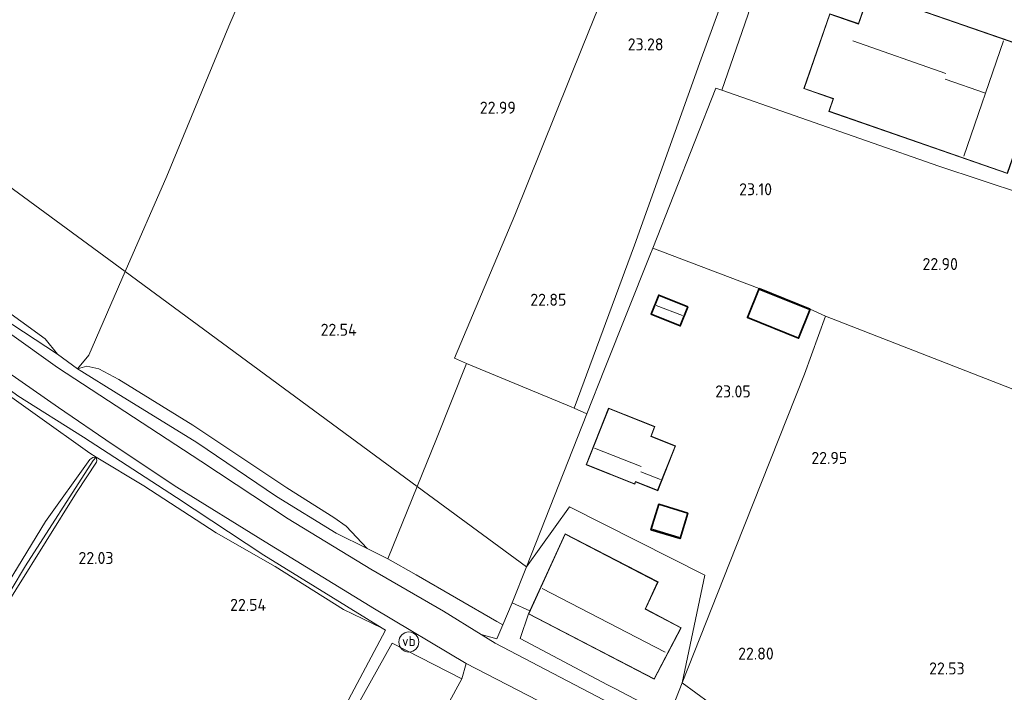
# Model space of a CAD drawing. Extents: x 196936 to 200438, y 361224 to 364196.
# Tile 212 of 256: x 199811 to 199958, y 362723 to 362824. Entities that reach past the tile are written whole.
import ezdxf
from ezdxf.enums import TextEntityAlignment as Align

# ---------------------------------------------------------------- set-up
doc = ezdxf.new("R2010")
doc.units = 0
for name, color, linetype, lineweight in [('B-ME-GR-BOOMTEELT-GV', 110, 'Continuous', 13), ('B-ME-GR-BOUWLAND_AKKERBOUW-GV', 80, 'Continuous', 13), ('B-ME-GR-GRAS-GV', 60, 'Continuous', 13), ('B-ME-GR-HAAG-G', 90, 'GR-HAAG1', 13), ('B-ME-GW-TALUD_KRUIN-G', 90, 'Continuous', 18), ('B-ME-GW-TALUD_TEEN-G', 90, 'Continuous', 18), ('B-ME-IE-TERREINAFSCHEIDING_KUNSTMATIG_HEKWERK-G', 20, 'IE-TERREINAFSCHEIDING-KUNSTMATIG', 18), ('B-ME-KG-KADASTRAAL_DAKRAND-G', 170, 'Continuous', 18), ('B-ME-KG-KADASTRAAL_NOK-G', 10, 'Continuous', 18), ('B-ME-OG-BEBOUWING_BEDRIJVEN-GV', 7, 'Continuous', 18), ('B-ME-OG-BEBOUWING_KAS-GV', 7, 'Continuous', 35), ('B-ME-OG-BEBOUWING_SCHUUR-GV', 7, 'Continuous', 35), ('B-ME-OG-BEBOUWING_WONINGBOUW-GV', 7, 'Continuous', 18), ('B-ME-OG-HOOGTEPUNT-S', 7, 'Continuous', 25), ('B-ME-OG-TERREIN_GROEN_TUIN-GV', 7, 'Continuous', 18), ('B-ME-OG-WATER_GREPPEL-G', 160, 'Continuous', 18), ('B-ME-OG-WATER_SLOOT-G', 120, 'Continuous', 18), ('B-ME-VH-VERHARDING_ASFALT-GV', 252, 'Continuous', 18), ('B-ME-VH-VERHARDING_BETON-GV', 252, 'Continuous', 18), ('B-ME-VW-VERKEERSTEKEN_DRAAGCONSTRUCTIE-S', 7, 'Continuous', 25)]:
    doc.layers.add(name, color=color, linetype=linetype, lineweight=lineweight)
doc.styles.add('NLCS-ISO', font='NLCS-ISO.ttf')
doc.styles.add('NLCS-ISO-ANNOTATIVE-T18', font='NLCS-ISO.ttf', dxfattribs={"height": 1.8})
doc.linetypes.add('GR-HAAG1', pattern='A,6,[176,NLCS.SHX,S=0.125,R=0,X=0,Y=0],-2', length=8)
doc.linetypes.add('IE-TERREINAFSCHEIDING-KUNSTMATIG', pattern='A,4,[82,NLCS.SHX,S=0.75,R=90,X=0,Y=0],4,-2', length=10)

# ---------------------------------------------------------------- blocks, each defined once
blk = doc.blocks.new('SAL-HOOGTELABEL-SO')
at = {"color": 0, "linetype": 'ByBlock', "lineweight": -2, "style": 'NLCS-ISO-ANNOTATIVE-T18'}
blk.add_attdef('HOOGTE', text='', height=1.8, dxfattribs=at).set_placement((2.79, 0), align=Align.RIGHT)
blk = doc.blocks.new('SIE-WEG_PAAL_VERKEERSBORD-SO')
at = {"color": 0, "linetype": 'ByBlock', "lineweight": 18}
blk.add_circle((0, 0), 1.5, dxfattribs=at)
at = {"color": 0, "linetype": 'ByBlock', "lineweight": 18, "style": 'NLCS-ISO'}
blk.add_text('vb', height=1.5, dxfattribs=at).set_placement((0, 0.13), align=Align.MIDDLE_CENTER)

msp = doc.modelspace()

# ---------------------------------------------------------------- linework, layer by layer
at = {"layer": 'B-ME-GR-BOOMTEELT-GV'}
msp.add_polyline3d([(199991.225, 362787.462, 22.64), (199979.011, 362761.058, 22.998), (199948.663, 362772.865, 22.953), (199931.52, 362779.568, 23.03), (199929.255, 362780.612, 23.049), (199921.616, 362783.69, 23.049), (199905.705, 362789.726, 23.079), (199915.122, 362813.637, 23.304), (199916.024, 362813.365, 23.292), (199948.477, 362801.994, 22.865), (199967.452, 362795.691, 22.828), (199977.681, 362792.228, 22.745)], close=True, dxfattribs=at)
at = {"layer": 'B-ME-GR-BOUWLAND_AKKERBOUW-GV'}
for points in [[(199803.599, 362888.152, 22.758), (199817.254, 362881.553, 22.77), (199820.536, 362879.967, 22.773), (199843.488, 362867.76, 23.073), (199858.3, 362859.695, 23.155), (199855.611, 362853.75, 22.975), (199842.288, 362822.923, 22.788), (199833.023, 362800.491, 22.51), (199826.788, 362786.224, 22.426), (199767.638, 362829.709, 22.209)], [(199805.78, 362770.216, 22.238), (199821.494, 362759.058, 22.358), (199822.445, 362758.486, 22.374), (199821.947, 362758.436, 22.366), (199821.506, 362758.136, 22.426), (199814.88, 362748.856, 22.186), (199805.884, 362734.229, 22.434)], [(199805.877, 362731.353, 22.261), (199819.496, 362753.194, 22.194), (199822.482, 362757.728, 22.389), (199822.545, 362757.962, 22.389), (199822.445, 362758.486, 22.374), (199829.599, 362754.176, 22.448), (199840.396, 362747.16, 22.628), (199849.222, 362742.112, 22.583), (199859.43, 362735.684, 22.666), (199865.205, 362732.933, 22.868), (199865.728, 362732.636, 22.862), (199859.367, 362720.621, 22.946)]]:
    msp.add_polyline3d(points, dxfattribs=at)
for points in [[(199697.876, 362880.996, 22.36), (199767.638, 362829.709, 22.209), (199826.788, 362786.224, 22.426), (199821.333, 362773.744, 22.353), (199819.678, 362771.698, 22.593), (199816.662, 362773.885, 22.593), (199814.834, 362776.187, 22.45), (199804.432, 362783.702, 22.195), (199791.137, 362793.916, 22.105), (199780.86, 362802.306, 22.278), (199769.841, 362811.244, 22.39), (199761.441, 362817.699, 22.563), (199750.546, 362827.716, 22.533), (199735.759, 362841.63, 22.548), (199721.043, 362856.096, 22.54), (199714.105, 362863.422, 22.495), (199703.423, 362874.731, 22.51)], [(199902.954, 362790.178, 23.064), (199893.939, 362765.805, 22.941), (199893.516, 362765.995, 22.929), (199877.843, 362772.493, 22.726), (199876.044, 362773.269, 22.696), (199885.044, 362794.652, 22.786), (199895.205, 362819.842, 23.034), (199903.812, 362841.165, 23.491), (199915.223, 362841.803, 23.731), (199921.056, 362840.283, 23.656), (199912.954, 362818.008, 23.394)], [(199956.01, 362710.634, 22.645), (199954.989, 362710.063, 22.645), (199953.483, 362710.16, 22.683), (199947.718, 362711.849, 22.87), (199939.028, 362714.15, 22.885), (199935.492, 362714.964, 22.915), (199929.873, 362714.993, 22.953), (199923.229, 362715.065, 23.022), (199916.214, 362720.249, 23.018), (199910.107, 362724.763, 23.13), (199918.102, 362745.025, 23.082), (199928.404, 362770.875, 23.135), (199931.52, 362779.568, 23.03), (199948.663, 362772.865, 22.953), (199979.011, 362761.058, 22.998), (199969.642, 362738.431, 22.615), (199961.895, 362722.206, 22.458), (199956.731, 362711.442, 22.585)], [(199916.214, 362720.249, 23.018), (199923.229, 362715.065, 23.022), (199922.709, 362715.07, 23.028), (199917.658, 362715.868, 23.11), (199912.861, 362717.6, 23.17), (199908.085, 362719.639, 23.142), (199910.107, 362724.763, 23.13)]]:
    msp.add_polyline3d(points, close=True, dxfattribs=at)
at = {"layer": 'B-ME-GR-GRAS-GV'}
for points in [[(199903.812, 362841.165, 23.491), (199895.205, 362819.842, 23.034), (199885.044, 362794.652, 22.786), (199876.044, 362773.269, 22.696), (199877.843, 362772.493, 22.726), (199873.348, 362761.24, 22.576), (199870.452, 362754.08, 22.561), (199826.788, 362786.224, 22.426), (199833.023, 362800.491, 22.51), (199842.288, 362822.923, 22.788), (199855.611, 362853.75, 22.975)], [(199808.257, 362779.412, 22.683), (199816.662, 362773.885, 22.593), (199819.678, 362771.698, 22.593), (199820.291, 362771.293, 22.63), (199825.437, 362768.107, 22.75), (199837.527, 362760.674, 22.78), (199849.422, 362752.584, 22.908), (199858.364, 362747.12, 22.878), (199863, 362744.825, 22.713), (199866.075, 362743.258, 22.539), (199870.314, 362740.873, 22.539), (199882.397, 362733.892, 22.764), (199883.275, 362733.411, 22.886), (199882.379, 362731.314, 22.913), (199880.041, 362731.949, 22.913), (199874.42, 362735.455, 22.903), (199863.551, 362741.716, 22.843), (199851.152, 362749.272, 22.858), (199838.112, 362757.863, 22.783), (199816.658, 362771.866, 22.685), (199809.471, 362777.036, 22.67)], [(199809.231, 362771.179, 22.692), (199816.816, 362765.897, 22.783), (199824.854, 362760.419, 22.76), (199834.495, 362753.993, 22.768), (199847.737, 362745.811, 22.805), (199864.067, 362735.789, 22.88), (199877.78, 362727.638, 22.902), (199877.141, 362725.334, 23.02), (199866.744, 362730.653, 22.78), (199853.871, 362707.654, 23.118)], [(199859.367, 362720.621, 22.946), (199865.728, 362732.636, 22.862), (199865.205, 362732.933, 22.868), (199847.505, 362743.838, 22.808), (199834.485, 362752.454, 22.808), (199820.56, 362761.464, 22.763), (199810.72, 362767.64, 22.756)], [(199805.884, 362734.229, 22.434), (199814.88, 362748.856, 22.186), (199821.506, 362758.136, 22.426), (199821.947, 362758.436, 22.366), (199822.445, 362758.486, 22.374), (199822.023, 362757.969, 22.329), (199811.909, 362742.24, 21.946), (199805.41, 362731.48, 22.089)], [(199805.41, 362731.48, 22.089), (199811.909, 362742.24, 21.946), (199822.023, 362757.969, 22.329), (199822.445, 362758.486, 22.374), (199822.545, 362757.962, 22.389), (199822.482, 362757.728, 22.389), (199819.496, 362753.194, 22.194), (199805.877, 362731.353, 22.261)]]:
    msp.add_polyline3d(points, dxfattribs=at)
for points in [[(199919.904, 362824.542, 23.281), (199916.024, 362813.365, 23.292), (199915.122, 362813.637, 23.304), (199905.705, 362789.726, 23.079), (199905.264, 362788.605, 23.089), (199898.494, 362771.641, 23.029), (199895.847, 362764.946, 22.993), (199893.939, 362765.805, 22.941), (199902.954, 362790.178, 23.064), (199912.954, 362818.008, 23.394), (199921.056, 362840.283, 23.656), (199924.641, 362839.193, 23.635), (199923.244, 362835.715, 23.281)], [(199814.834, 362776.187, 22.45), (199816.662, 362773.885, 22.593), (199808.257, 362779.412, 22.683), (199795.641, 362788.64, 22.608), (199781.101, 362800.613, 22.6), (199770.185, 362809.834, 22.615), (199761.441, 362817.699, 22.563), (199769.841, 362811.244, 22.39), (199780.86, 362802.306, 22.278), (199791.137, 362793.916, 22.105), (199804.432, 362783.702, 22.195)], [(199847.505, 362743.838, 22.808), (199865.205, 362732.933, 22.868), (199859.43, 362735.684, 22.666), (199849.222, 362742.112, 22.583), (199840.396, 362747.16, 22.628), (199829.599, 362754.176, 22.448), (199822.445, 362758.486, 22.374), (199821.494, 362759.058, 22.358), (199805.78, 362770.216, 22.238), (199794.378, 362779.336, 22.328), (199781.533, 362789.965, 22.516), (199787.699, 362785.198, 22.553), (199793.447, 362780.723, 22.591), (199802.132, 362773.96, 22.666), (199810.72, 362767.64, 22.756), (199820.56, 362761.464, 22.763), (199834.485, 362752.454, 22.808)], [(199826.788, 362786.224, 22.426), (199870.452, 362754.08, 22.561), (199866.075, 362743.258, 22.539), (199863, 362744.825, 22.713), (199859.83, 362748.15, 22.593), (199858.001, 362749.478, 22.413), (199850.947, 362753.893, 22.225), (199836.89, 362763.249, 22.27), (199825.865, 362770.081, 22.24), (199822.828, 362771.677, 22.255), (199821.057, 362772.106, 22.375), (199819.678, 362771.698, 22.593), (199821.333, 362773.744, 22.353)], [(199859.83, 362748.15, 22.593), (199863, 362744.825, 22.713), (199858.364, 362747.12, 22.878), (199849.422, 362752.584, 22.908), (199837.527, 362760.674, 22.78), (199825.437, 362768.107, 22.75), (199820.291, 362771.293, 22.63), (199819.678, 362771.698, 22.593), (199821.057, 362772.106, 22.375), (199822.828, 362771.677, 22.255), (199825.865, 362770.081, 22.24), (199836.89, 362763.249, 22.27), (199850.947, 362753.893, 22.225), (199858.001, 362749.478, 22.413)]]:
    msp.add_polyline3d(points, close=True, dxfattribs=at)
at = {"layer": 'B-ME-GR-HAAG-G'}
for points in [[(199886.819, 362742.108, 22.871), (199895.847, 362764.946, 22.993), (199898.494, 362771.641, 23.029), (199905.264, 362788.605, 23.089)], [(199910.107, 362724.763, 23.13), (199918.102, 362745.025, 23.082), (199928.404, 362770.875, 23.135), (199931.52, 362779.568, 23.03)], [(199870.452, 362754.08, 22.561), (199873.348, 362761.24, 22.576), (199877.843, 362772.493, 22.726), (199893.516, 362765.995, 22.929)], [(199882.397, 362733.892, 22.764), (199870.314, 362740.873, 22.539), (199866.075, 362743.258, 22.539), (199870.452, 362754.08, 22.561)], [(199884.683, 362736.707, 22.842), (199886.819, 362742.108, 22.871)], [(199885.872, 362731.393, 22.902), (199898.948, 362724.447, 23.082)], [(199874.993, 362721.395, 22.945), (199877.141, 362725.334, 23.02), (199866.744, 362730.653, 22.78), (199853.871, 362707.654, 23.118), (199849.49, 362698.543, 23.185), (199843.531, 362684.471, 23.155)], [(199900.028, 362723.915, 23.068), (199908.085, 362719.639, 23.142), (199910.107, 362724.763, 23.13)]]:
    msp.add_polyline3d(points, dxfattribs=at)
at = {"layer": 'B-ME-GW-TALUD_KRUIN-G'}
for points in [[(199816.662, 362773.885, 22.593), (199808.257, 362779.412, 22.683), (199795.641, 362788.64, 22.608), (199781.101, 362800.613, 22.6), (199770.185, 362809.834, 22.615), (199761.441, 362817.699, 22.563)], [(199865.205, 362732.933, 22.868), (199847.505, 362743.838, 22.808), (199834.485, 362752.454, 22.808), (199820.56, 362761.464, 22.763), (199810.72, 362767.64, 22.756), (199802.132, 362773.96, 22.666), (199793.447, 362780.723, 22.591), (199787.699, 362785.198, 22.553), (199781.533, 362789.965, 22.516)], [(199863, 362744.825, 22.713), (199858.364, 362747.12, 22.878), (199849.422, 362752.584, 22.908), (199837.527, 362760.674, 22.78), (199825.437, 362768.107, 22.75), (199820.291, 362771.293, 22.63), (199819.678, 362771.698, 22.593)]]:
    msp.add_polyline3d(points, dxfattribs=at)
at = {"layer": 'B-ME-GW-TALUD_TEEN-G'}
for points in [[(199761.441, 362817.699, 22.563), (199769.841, 362811.244, 22.39), (199780.86, 362802.306, 22.278), (199791.137, 362793.916, 22.105), (199804.432, 362783.702, 22.195), (199814.834, 362776.187, 22.45), (199816.662, 362773.885, 22.593)], [(199781.533, 362789.965, 22.516), (199794.378, 362779.336, 22.328), (199805.78, 362770.216, 22.238), (199821.494, 362759.058, 22.358), (199822.445, 362758.486, 22.374), (199829.599, 362754.176, 22.448), (199840.396, 362747.16, 22.628), (199849.222, 362742.112, 22.583), (199859.43, 362735.684, 22.666), (199865.205, 362732.933, 22.868)], [(199819.678, 362771.698, 22.593), (199821.057, 362772.106, 22.375), (199822.828, 362771.677, 22.255), (199825.865, 362770.081, 22.24), (199836.89, 362763.249, 22.27), (199850.947, 362753.893, 22.225), (199858.001, 362749.478, 22.413), (199859.83, 362748.15, 22.593), (199863, 362744.825, 22.713)]]:
    msp.add_polyline3d(points, dxfattribs=at)
at = {"layer": 'B-ME-IE-TERREINAFSCHEIDING_KUNSTMATIG_HEKWERK-G'}
for points in [[(199921.056, 362840.283, 23.656), (199912.954, 362818.008, 23.394)], [(199931.52, 362779.568, 23.03), (199929.255, 362780.612, 23.049)]]:
    msp.add_polyline3d(points, dxfattribs=at)
at = {"layer": 'B-ME-KG-KADASTRAAL_DAKRAND-G'}
for points in [[(199958.717, 362800.947, 27.519), (199932.072, 362810.191, 26.506), (199932.728, 362812.079, 26.724), (199928.342, 362813.6, 26.191), (199932.198, 362824.714, 26.184), (199936.475, 362823.226, 28.231), (199938.105, 362827.924, 27.264), (199964.856, 362818.643, 27.504)], [(199909.773, 362778.173, 25.059), (199905.521, 362779.885, 25.021), (199906.629, 362782.637, 24.864), (199910.881, 362780.925, 24.924)], [(199927.475, 362776.326, 25.306), (199919.928, 362779.367, 25.261), (199921.643, 362783.625, 26.221), (199929.19, 362780.584, 26.214)], [(199906.415, 362753.523, 25.119), (199903.111, 362754.837, 25.606), (199902.983, 362754.515, 25.494), (199895.801, 362757.366, 25.434), (199899.128, 362765.746, 24.211), (199905.962, 362763.033, 24.204), (199905.383, 362761.577, 24.646), (199909.036, 362760.126, 24.144)], [(199909.739, 362746.368, 25.734), (199905.488, 362747.662, 25.674), (199906.623, 362751.387, 24.414), (199910.874, 362750.093, 24.474)], [(199905.909, 362725.347, 27.129), (199887.158, 362735.075, 27.211), (199892.603, 362746.946, 25.276), (199906.429, 362739.804, 25.186), (199904.537, 362735.775, 27.151), (199909.874, 362732.964, 27.159)]]:
    msp.add_polyline3d(points, close=True, dxfattribs=at)
at = {"layer": 'B-ME-KG-KADASTRAAL_NOK-G'}
for points in [[(199935.619, 362820.724, 29.109), (199949.539, 362815.837, 29.026)], [(199952.203, 362803.483, 31.479), (199958.169, 362820.726, 31.494)], [(199955.453, 362812.876, 31.487), (199949.413, 362815.013, 31.465)], [(199929.043, 362780.535, 26.206), (199921.668, 362783.497, 26.184)], [(199910.147, 362779.639, 25.869), (199906.199, 362781.136, 25.839)], [(199903.97, 362757.079, 27.526), (199896.967, 362759.807, 27.526)], [(199903.917, 362756.264, 26.169), (199906.865, 362755.151, 26.131)], [(199909.626, 362746.529, 25.689), (199905.682, 362747.713, 25.606)], [(199907.574, 362729.333, 31.021), (199889.177, 362738.861, 30.924)]]:
    msp.add_polyline3d(points, dxfattribs=at)
at = {"layer": 'B-ME-OG-BEBOUWING_BEDRIJVEN-GV'}
msp.add_polyline3d([(199909.101, 362760.155, 23.064), (199906.443, 362753.458, 23.064), (199903.138, 362754.77, 23.064), (199903.011, 362754.45, 23.064), (199895.736, 362757.338, 23.064), (199899.1, 362765.811, 23.064), (199906.027, 362763.061, 23.064), (199905.449, 362761.604, 23.064)], close=True, dxfattribs=at)
at = {"layer": 'B-ME-OG-BEBOUWING_KAS-GV'}
msp.add_polyline3d([(199910.946, 362780.953, 23.079), (199909.801, 362778.108, 23.079), (199905.456, 362779.857, 23.079), (199906.601, 362782.702, 23.079)], close=True, dxfattribs=at)
at = {"layer": 'B-ME-OG-BEBOUWING_SCHUUR-GV'}
for points in [[(199929.255, 362780.612, 23.049), (199927.502, 362776.261, 23.049), (199919.863, 362779.339, 23.049), (199921.616, 362783.69, 23.049)], [(199910.936, 362750.126, 22.921), (199909.773, 362746.305, 22.921), (199905.426, 362747.629, 22.921), (199906.589, 362751.45, 22.921)]]:
    msp.add_polyline3d(points, close=True, dxfattribs=at)
at = {"layer": 'B-ME-OG-BEBOUWING_WONINGBOUW-GV'}
for points in [[(199938.074, 362827.988, 23.161), (199964.92, 362818.674, 23.161), (199958.748, 362800.883, 23.161), (199932.009, 362810.16, 23.161), (199932.664, 362812.048, 23.161), (199928.279, 362813.57, 23.161), (199932.167, 362824.778, 23.161), (199936.445, 362823.293, 23.161)], [(199909.941, 362732.985, 22.989), (199905.93, 362725.28, 22.989), (199887.093, 362735.053, 22.936), (199887.301, 362735.506, 22.938), (199892.58, 362747.014, 22.989), (199906.495, 362739.826, 22.989), (199904.603, 362735.797, 22.989)]]:
    msp.add_polyline3d(points, close=True, dxfattribs=at)
at = {"layer": 'B-ME-OG-TERREIN_GROEN_TUIN-GV'}
for points in [[(200000, 362861.0067, 22.697), (200000, 362822.7223, 22.6805), (199994.671, 362823.822, 22.7), (199993.822, 362821.25, 22.705), (199992.609, 362817.574, 22.713), (199992.32, 362816.697, 22.715), (200000, 362814.6325, 22.7315), (200000, 362806.9446, 22.738), (199997.283, 362800.756, 22.738), (199991.225, 362787.462, 22.64), (199977.681, 362792.228, 22.745), (199967.452, 362795.691, 22.828), (199948.477, 362801.994, 22.865), (199916.024, 362813.365, 23.292), (199919.904, 362824.542, 23.281)], [(199853.871, 362707.654, 23.118), (199866.744, 362730.653, 22.78), (199877.141, 362725.334, 23.02), (199874.993, 362721.395, 22.945)]]:
    msp.add_polyline3d(points, dxfattribs=at)
for points in [[(199938.074, 362827.988, 23.161), (199936.445, 362823.293, 23.161), (199932.167, 362824.778, 23.161), (199928.279, 362813.57, 23.161), (199932.664, 362812.048, 23.161), (199932.009, 362810.16, 23.161), (199958.748, 362800.883, 23.161), (199964.92, 362818.674, 23.161)], [(199921.616, 362783.69, 23.049), (199919.863, 362779.339, 23.049), (199927.502, 362776.261, 23.049), (199929.255, 362780.612, 23.049), (199931.52, 362779.568, 23.03), (199928.404, 362770.875, 23.135), (199918.102, 362745.025, 23.082), (199910.107, 362724.763, 23.13), (199913.464, 362740.833, 23.13), (199893.238, 362751.044, 22.871), (199886.819, 362742.108, 22.871), (199895.847, 362764.946, 22.993), (199898.494, 362771.641, 23.029), (199905.264, 362788.605, 23.089), (199905.705, 362789.726, 23.079)], [(199905.456, 362779.857, 23.079), (199909.801, 362778.108, 23.079), (199910.946, 362780.953, 23.079), (199906.601, 362782.702, 23.079)], [(199895.847, 362764.946, 22.993), (199886.819, 362742.108, 22.871), (199870.452, 362754.08, 22.561), (199873.348, 362761.24, 22.576), (199877.843, 362772.493, 22.726), (199893.516, 362765.995, 22.929), (199893.939, 362765.805, 22.941)], [(199895.736, 362757.338, 23.064), (199903.011, 362754.45, 23.064), (199903.138, 362754.77, 23.064), (199906.443, 362753.458, 23.064), (199909.101, 362760.155, 23.064), (199905.449, 362761.604, 23.064), (199906.027, 362763.061, 23.064), (199899.1, 362765.811, 23.064)], [(199884.683, 362736.707, 22.842), (199883.275, 362733.411, 22.886), (199882.397, 362733.892, 22.764), (199870.314, 362740.873, 22.539), (199866.075, 362743.258, 22.539), (199870.452, 362754.08, 22.561), (199886.819, 362742.108, 22.871)], [(199893.238, 362751.044, 22.871), (199913.464, 362740.833, 23.13), (199910.107, 362724.763, 23.13), (199908.085, 362719.639, 23.142), (199900.028, 362723.915, 23.068), (199898.948, 362724.447, 23.082), (199885.872, 362731.393, 22.902), (199887.093, 362735.053, 22.936), (199905.93, 362725.28, 22.989), (199909.941, 362732.985, 22.989), (199904.603, 362735.797, 22.989), (199906.495, 362739.826, 22.989), (199892.58, 362747.014, 22.989), (199887.301, 362735.506, 22.938), (199884.683, 362736.707, 22.842), (199886.819, 362742.108, 22.871)], [(199906.589, 362751.45, 22.921), (199905.426, 362747.629, 22.921), (199909.773, 362746.305, 22.921), (199910.936, 362750.126, 22.921)]]:
    msp.add_polyline3d(points, close=True, dxfattribs=at)
at = {"layer": 'B-ME-OG-WATER_GREPPEL-G'}
msp.add_polyline3d([(199822.023, 362757.969, 22.329), (199811.909, 362742.24, 21.946), (199805.41, 362731.48, 22.089), (199793.981, 362713.017, 22.209), (199786.98, 362702.086, 22.021), (199775.57, 362684.056, 21.706), (199765.696, 362668.015, 21.481), (199753.123, 362647.699, 21.256), (199740.48, 362627.602, 21.324), (199725.316, 362603.454, 21.901), (199709.138, 362577.31, 23.041)], dxfattribs=at)
at = {"layer": 'B-ME-OG-WATER_SLOOT-G'}
for points in [[(199781.128, 362694.345, 22.186), (199794.659, 362715.972, 22.659), (199805.884, 362734.229, 22.434), (199814.88, 362748.856, 22.186), (199821.506, 362758.136, 22.426), (199821.947, 362758.436, 22.366), (199822.445, 362758.486, 22.374), (199822.545, 362757.962, 22.389), (199822.482, 362757.728, 22.389), (199819.496, 362753.194, 22.194)], [(199819.496, 362753.194, 22.194), (199805.877, 362731.353, 22.261), (199793.211, 362710.868, 22.329), (199781.503, 362692.667, 22.051), (199771.613, 362676.76, 21.826), (199759.385, 362657.186, 21.556), (199746.269, 362636.083, 21.391), (199733.084, 362614.995, 21.699), (199720.634, 362594.988, 22.419), (199709.422, 362577.003, 23.221), (199709.2, 362576.773, 23.214), (199708.872, 362576.668, 23.229), (199708.633, 362576.776, 23.199), (199708.582, 362577.019, 23.206), (199709.509, 362578.802, 23.109), (199714.776, 362587.494, 22.659), (199726.644, 362606.461, 21.976)]]:
    msp.add_polyline3d(points, dxfattribs=at)
at = {"layer": 'B-ME-VH-VERHARDING_ASFALT-GV'}
for points in [[(199809.471, 362777.036, 22.67), (199816.658, 362771.866, 22.685), (199838.112, 362757.863, 22.783), (199851.152, 362749.272, 22.858), (199863.551, 362741.716, 22.843), (199874.42, 362735.455, 22.903), (199880.041, 362731.949, 22.913), (199882.107, 362730.661, 22.918), (199900.518, 362721.051, 23.082)], [(199893.142, 362719.723, 22.97), (199877.78, 362727.638, 22.902), (199864.067, 362735.789, 22.88), (199847.737, 362745.811, 22.805), (199834.495, 362753.993, 22.768), (199824.854, 362760.419, 22.76), (199816.816, 362765.897, 22.783), (199809.231, 362771.179, 22.692)]]:
    msp.add_polyline3d(points, dxfattribs=at)
at = {"layer": 'B-ME-VH-VERHARDING_BETON-GV'}
for points in [[(199885.872, 362731.393, 22.902), (199898.948, 362724.447, 23.082), (199900.028, 362723.915, 23.068), (199908.085, 362719.639, 23.142), (199907.204, 362717.629, 23.101), (199900.518, 362721.051, 23.082), (199882.107, 362730.661, 22.918), (199880.041, 362731.949, 22.913), (199882.379, 362731.314, 22.913), (199883.275, 362733.411, 22.886), (199884.683, 362736.707, 22.842), (199887.301, 362735.506, 22.938), (199887.093, 362735.053, 22.936)], [(199893.142, 362719.723, 22.97), (199902.877, 362714.644, 23.015), (199909.166, 362711.364, 23.075), (199911.57, 362710.351, 23.053), (199914.262, 362709.394, 23.045), (199917.914, 362708.367, 23.053), (199921.146, 362707.631, 23.045), (199928.814, 362707.114, 22.978), (199927.904, 362706.202, 23.005), (199927.07, 362704.936, 23.005), (199926.426, 362703.551, 23.035), (199922.494, 362695.058, 23.335), (199915.809, 362698.278, 23.44), (199906.937, 362702.401, 23.44), (199909.104, 362706.569, 23.275), (199902.121, 362710.562, 23.185), (199900.8, 362708.281, 23.252), (199897.033, 362710.268, 23.222), (199879.255, 362719.692, 23.08), (199879.025, 362719.258, 23.065), (199874.993, 362721.395, 22.945), (199877.141, 362725.334, 23.02), (199877.78, 362727.638, 22.902)]]:
    msp.add_polyline3d(points, close=True, dxfattribs=at)

# ---------------------------------------------------------------- block references
at = {"layer": 'B-ME-OG-HOOGTEPUNT-S'}
for p, values in [((199904.513, 362819.29, 23.279), {'HOOGTE': '23.28'}), ((199882.421, 362809.83, 22.992), {'HOOGTE': '22.99'}), ((199920.744, 362797.627, 23.104), {'HOOGTE': '23.10'}), ((199948.542, 362786.45, 22.904), {'HOOGTE': '22.90'}), ((199889.986, 362781.115, 22.854), {'HOOGTE': '22.85'}), ((199858.625, 362776.628, 22.542), {'HOOGTE': '22.54'}), ((199917.56, 362767.411, 23.054), {'HOOGTE': '23.05'}), ((199931.987, 362757.462, 22.954), {'HOOGTE': '22.95'}), ((199822.255, 362742.506, 22.034), {'HOOGTE': '22.03'}), ((199845.084, 362735.498, 22.542), {'HOOGTE': '22.54'}), ((199920.997, 362728.211, 22.804), {'HOOGTE': '22.80'}), ((199949.546, 362725.999, 22.529), {'HOOGTE': '22.53'})]:
    msp.add_blockref('SAL-HOOGTELABEL-SO', p, dxfattribs=at).add_auto_attribs(values)
at = {"layer": 'B-ME-VW-VERKEERSTEKEN_DRAAGCONSTRUCTIE-S'}
msp.add_blockref('SIE-WEG_PAAL_VERKEERSBORD-SO', (199869.215, 362730.848, 22.81), dxfattribs=at)

doc.saveas('drawing.dxf')
